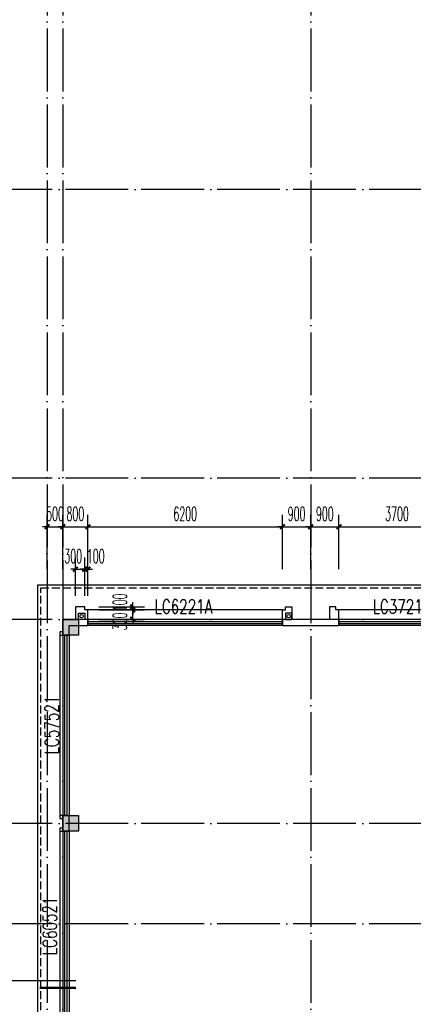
# Model space of a CAD drawing. Extents: x 1779708 to 7299578, y -1121471 to 88434.
# Tile 156 of 256: x 4448342 to 4460887, y -1022108 to -990738. Entities that reach past the tile are written whole.
import ezdxf

# ---------------------------------------------------------------- set-up
doc = ezdxf.new("R2010")
doc.units = 0
doc.header["$LTSCALE"] = 1000
doc.header["$MEASUREMENT"] = 0
doc.linetypes.add('DASH', pattern=[0.35, 0.25, -0.1])
doc.linetypes.add('DOTE', pattern=[2.42, 2, -0.2, 0.02, -0.2])
doc.layers.get('0').update_dxf_attribs({"linetype": 'CONTINUOUS'})
doc.layers.get('Defpoints').update_dxf_attribs({"linetype": 'CONTINUOUS'})
for name, color, linetype in [('11111111111111111111111111111', 50, 'DASH'), ('DIM_IDEN', 3, 'CONTINUOUS'), ('DIM_污水', 3, 'CONTINUOUS'), ('DOTE', 1, 'DOTE'), ('P_PS_DIM', 1, 'CONTINUOUS'), ('PUB_DIM', 3, 'CONTINUOUS'), ('WALL', 255, 'CONTINUOUS'), ('WINDOW', 2, 'CONTINUOUS'), ('WINDOW_TEXT', 7, 'CONTINUOUS'), ('修改', 6, 'CONTINUOUS'), ('墙柱', 2, 'CONTINUOUS'), ('看线', 3, 'CONTINUOUS')]:
    doc.layers.add(name, color=color, linetype=linetype)
doc.styles.add('_TCH_DIM_T3', font='SIMPLEX.shx', dxfattribs={"width": 0.494118, "bigfont": 'GBCBIG.shx'})
doc.styles.add('_TCH_WINDOW', font='SIMPLEX', dxfattribs={"height": 3.5, "bigfont": 'GBCBIG'})
doc.dimstyles.new('_TCH_ARCH&&150', dxfattribs={"dimtxt": 446.25, "dimasz": 150, "dimexe": 375, "dimexo": 450, "dimgap": 189.375, "dimtad": 1, "dimdec": 0, "dimzin": 0, "dimdsep": 46, "dimtxsty": '_TCH_DIM_T3', "dimblk": 'ARCHTICK', "dimcen": 0.09, "dimdle": 225, "dimclrt": 7, "dimazin": 2, "dimtfac": 1, "dimtdec": 0, "dimtix": 1, "dimtmove": 2, "dimatfit": 3, "dimfxl": 250, "dimtolj": 1, "dimtzin": 0, "dimarcsym": 0})

# ---------------------------------------------------------------- blocks, each defined once
blk = doc.blocks.new('A$C159220C3')
at = {"layer": 'DOTE'}
for p, q in [((9200, 149200), (9200, 7200)), ((9700, 149200), (9700, 7200)), ((17600, 149200), (17600, 7200)), ((86800, 73900), (7200, 73900)), ((86800, 64700), (7200, 64700)), ((86800, 60200), (7200, 60200)), ((86800, 53700), (7200, 53700)), ((86800, 50500), (7200, 50500))]:
    blk.add_line(p, q, dxfattribs=at)
blk = doc.blocks.new('a1')
at = {"layer": '11111111111111111111111111111'}
for p, q in [((59122, 49136), (59122, 48936)), ((59322, 49136), (59122, 49136)), ((59322, 48936), (59322, 49136)), ((59122, 48936), (59322, 48936))]:
    blk.add_line(p, q, dxfattribs=at)
blk = doc.blocks.new('$WINLIB2D$00000001')
at = {"color": 0}
for points in [[(-0.5, 0.5), (-0.5, -0.5)], [(-0.5, 0.5), (0.5, 0.5)], [(0.5, -0.5), (0.5, 0.5)], [(0.5, 0.1667), (-0.5, 0.1667)], [(0.5, -0.1667), (-0.5, -0.1667)], [(-0.5, -0.5), (0.5, -0.5)]]:
    blk.add_lwpolyline(points, dxfattribs=at)
blk = doc.blocks.new('_ArchTick')
at = {"color": 0, "linetype": 'ByBlock', "const_width": 0.4}
blk.add_lwpolyline([(-0.5, -0.5), (0.5, 0.5)], dxfattribs=at)
blk = doc.blocks.new('*D5101')
at = {"layer": 'Defpoints', "color": 0, "transparency": 16777216}
for p in [(4462217, -1006893), (4458517, -1008693), (4462217, -1008693)]:
    blk.add_point(p, dxfattribs=at)
at = {"layer": 'PUB_DIM', "color": 0, "lineweight": -2, "transparency": 16777216}
for p, q in [((4458517, -1008243), (4458517, -1006518)), ((4462217, -1008243), (4462217, -1006518)), ((4458292, -1006893), (4462442, -1006893))]:
    blk.add_line(p, q, dxfattribs=at)
at = {"layer": 'PUB_DIM', "color": 0, "lineweight": -2, "transparency": 16777216, "xscale": 150, "yscale": 150, "zscale": 150, "rotation": 180}
blk.add_blockref('_ArchTick', (4458517, -1006893), dxfattribs=at)
at = {"layer": 'PUB_DIM', "color": 0, "lineweight": -2, "transparency": 16777216, "xscale": 150, "yscale": 150, "zscale": 150}
blk.add_blockref('_ArchTick', (4462217, -1006893), dxfattribs=at)
at = {"layer": 'PUB_DIM', "color": 7, "transparency": 16777216, "insert": (4460367, -1006481), "char_height": 446.2, "attachment_point": 5, "style": '_TCH_DIM_T3'}
blk.add_mtext('\\A1;3700', dxfattribs=at)
blk = doc.blocks.new('*D5102')
at = {"layer": 'Defpoints', "color": 0, "transparency": 16777216}
for p in [(4458517, -1006893), (4457617, -1008693), (4458517, -1008693)]:
    blk.add_point(p, dxfattribs=at)
at = {"layer": 'PUB_DIM', "color": 0, "lineweight": -2, "transparency": 16777216}
for p, q in [((4457617, -1008243), (4457617, -1006518)), ((4458517, -1008243), (4458517, -1006518)), ((4457617, -1006893), (4457467, -1006893)), ((4457617, -1006893), (4458517, -1006893)), ((4458517, -1006893), (4458667, -1006893))]:
    blk.add_line(p, q, dxfattribs=at)
at = {"layer": 'PUB_DIM', "color": 0, "lineweight": -2, "transparency": 16777216, "xscale": 150, "yscale": 150, "zscale": 150}
blk.add_blockref('_ArchTick', (4457617, -1006893), dxfattribs=at)
at = {"layer": 'PUB_DIM', "color": 0, "lineweight": -2, "transparency": 16777216, "xscale": 150, "yscale": 150, "zscale": 150, "rotation": 180}
blk.add_blockref('_ArchTick', (4458517, -1006893), dxfattribs=at)
at = {"layer": 'PUB_DIM', "color": 7, "transparency": 16777216, "insert": (4458067, -1006481), "char_height": 446.2, "attachment_point": 5, "style": '_TCH_DIM_T3'}
blk.add_mtext('\\A1;900', dxfattribs=at)
blk = doc.blocks.new('*D5103')
at = {"layer": 'Defpoints', "color": 0, "transparency": 16777216}
for p in [(4457617, -1006893), (4456717, -1008693), (4457617, -1008693)]:
    blk.add_point(p, dxfattribs=at)
at = {"layer": 'PUB_DIM', "color": 0, "lineweight": -2, "transparency": 16777216}
for p, q in [((4456717, -1008243), (4456717, -1006518)), ((4457617, -1008243), (4457617, -1006518)), ((4456717, -1006893), (4456567, -1006893)), ((4456717, -1006893), (4457617, -1006893)), ((4457617, -1006893), (4457767, -1006893))]:
    blk.add_line(p, q, dxfattribs=at)
at = {"layer": 'PUB_DIM', "color": 0, "lineweight": -2, "transparency": 16777216, "xscale": 150, "yscale": 150, "zscale": 150}
blk.add_blockref('_ArchTick', (4456717, -1006893), dxfattribs=at)
at = {"layer": 'PUB_DIM', "color": 0, "lineweight": -2, "transparency": 16777216, "xscale": 150, "yscale": 150, "zscale": 150, "rotation": 180}
blk.add_blockref('_ArchTick', (4457617, -1006893), dxfattribs=at)
at = {"layer": 'PUB_DIM', "color": 7, "transparency": 16777216, "insert": (4457167, -1006481), "char_height": 446.2, "attachment_point": 5, "style": '_TCH_DIM_T3'}
blk.add_mtext('\\A1;900', dxfattribs=at)
blk = doc.blocks.new('*D5104')
at = {"layer": 'Defpoints', "color": 0, "transparency": 16777216}
for p in [(4456717, -1006893), (4450517, -1008693), (4456717, -1008693)]:
    blk.add_point(p, dxfattribs=at)
at = {"layer": 'PUB_DIM', "color": 0, "lineweight": -2, "transparency": 16777216}
for p, q in [((4450517, -1008243), (4450517, -1006518)), ((4456717, -1008243), (4456717, -1006518)), ((4450292, -1006893), (4456942, -1006893))]:
    blk.add_line(p, q, dxfattribs=at)
at = {"layer": 'PUB_DIM', "color": 0, "lineweight": -2, "transparency": 16777216, "xscale": 150, "yscale": 150, "zscale": 150, "rotation": 180}
blk.add_blockref('_ArchTick', (4450517, -1006893), dxfattribs=at)
at = {"layer": 'PUB_DIM', "color": 0, "lineweight": -2, "transparency": 16777216, "xscale": 150, "yscale": 150, "zscale": 150}
blk.add_blockref('_ArchTick', (4456717, -1006893), dxfattribs=at)
at = {"layer": 'PUB_DIM', "color": 7, "transparency": 16777216, "insert": (4453617, -1006481), "char_height": 446.2, "attachment_point": 5, "style": '_TCH_DIM_T3'}
blk.add_mtext('\\A1;6200', dxfattribs=at)
blk = doc.blocks.new('*D5105')
at = {"layer": 'Defpoints', "color": 0, "transparency": 16777216}
for p in [(4450517, -1006893), (4449717, -1008693), (4450517, -1008693)]:
    blk.add_point(p, dxfattribs=at)
at = {"layer": 'PUB_DIM', "color": 0, "lineweight": -2, "transparency": 16777216}
for p, q in [((4449717, -1008243), (4449717, -1006518)), ((4450517, -1008243), (4450517, -1006518)), ((4449717, -1006893), (4449567, -1006893)), ((4449717, -1006893), (4450517, -1006893)), ((4450517, -1006893), (4450667, -1006893))]:
    blk.add_line(p, q, dxfattribs=at)
at = {"layer": 'PUB_DIM', "color": 0, "lineweight": -2, "transparency": 16777216, "xscale": 150, "yscale": 150, "zscale": 150}
blk.add_blockref('_ArchTick', (4449717, -1006893), dxfattribs=at)
at = {"layer": 'PUB_DIM', "color": 0, "lineweight": -2, "transparency": 16777216, "xscale": 150, "yscale": 150, "zscale": 150, "rotation": 180}
blk.add_blockref('_ArchTick', (4450517, -1006893), dxfattribs=at)
at = {"layer": 'PUB_DIM', "color": 7, "transparency": 16777216, "insert": (4450117, -1006481), "char_height": 446.2, "attachment_point": 5, "style": '_TCH_DIM_T3'}
blk.add_mtext('\\A1;800', dxfattribs=at)
blk = doc.blocks.new('*D5106')
at = {"layer": 'Defpoints', "color": 0, "transparency": 16777216}
for p in [(4449717, -1006893), (4449217, -1008693), (4449717, -1008693)]:
    blk.add_point(p, dxfattribs=at)
at = {"layer": 'PUB_DIM', "color": 0, "lineweight": -2, "transparency": 16777216}
for p, q in [((4449217, -1008243), (4449217, -1006518)), ((4449717, -1008243), (4449717, -1006518)), ((4449217, -1006893), (4449067, -1006893)), ((4449217, -1006893), (4449717, -1006893)), ((4449717, -1006893), (4449867, -1006893))]:
    blk.add_line(p, q, dxfattribs=at)
at = {"layer": 'PUB_DIM', "color": 0, "lineweight": -2, "transparency": 16777216, "xscale": 150, "yscale": 150, "zscale": 150}
blk.add_blockref('_ArchTick', (4449217, -1006893), dxfattribs=at)
at = {"layer": 'PUB_DIM', "color": 0, "lineweight": -2, "transparency": 16777216, "xscale": 150, "yscale": 150, "zscale": 150, "rotation": 180}
blk.add_blockref('_ArchTick', (4449717, -1006893), dxfattribs=at)
at = {"layer": 'PUB_DIM', "color": 7, "transparency": 16777216, "insert": (4449467, -1006481), "char_height": 446.2, "attachment_point": 5, "style": '_TCH_DIM_T3'}
blk.add_mtext('\\A1;500', dxfattribs=at)
blk = doc.blocks.new('*D6509')
at = {"layer": 'Defpoints', "color": 0, "transparency": 16777216}
for p in [(4450517, -1008243), (4450417, -1009543), (4450517, -1009543)]:
    blk.add_point(p, dxfattribs=at)
at = {"layer": 'PUB_DIM', "color": 0, "lineweight": -2, "transparency": 16777216}
for p, q in [((4450417, -1009093), (4450417, -1007868)), ((4450517, -1009093), (4450517, -1007868)), ((4450417, -1008243), (4450267, -1008243)), ((4450417, -1008243), (4450517, -1008243)), ((4450517, -1008243), (4450667, -1008243))]:
    blk.add_line(p, q, dxfattribs=at)
at = {"layer": 'PUB_DIM', "color": 0, "lineweight": -2, "transparency": 16777216, "xscale": 150, "yscale": 150, "zscale": 150}
blk.add_blockref('_ArchTick', (4450417, -1008243), dxfattribs=at)
at = {"layer": 'PUB_DIM', "color": 0, "lineweight": -2, "transparency": 16777216, "xscale": 150, "yscale": 150, "zscale": 150, "rotation": 180}
blk.add_blockref('_ArchTick', (4450517, -1008243), dxfattribs=at)
at = {"layer": 'PUB_DIM', "color": 7, "transparency": 16777216, "insert": (4450767, -1007831), "char_height": 446.2, "attachment_point": 5, "style": '_TCH_DIM_T3'}
blk.add_mtext('\\A1;100', dxfattribs=at)
blk = doc.blocks.new('*D6510')
at = {"layer": 'Defpoints', "color": 0, "transparency": 16777216}
for p in [(4450417, -1008243), (4450117, -1009543), (4450417, -1009543)]:
    blk.add_point(p, dxfattribs=at)
at = {"layer": 'PUB_DIM', "color": 0, "lineweight": -2, "transparency": 16777216}
for p, q in [((4450117, -1009093), (4450117, -1007868)), ((4450417, -1009093), (4450417, -1007868)), ((4450117, -1008243), (4449967, -1008243)), ((4450117, -1008243), (4450417, -1008243)), ((4450417, -1008243), (4450567, -1008243))]:
    blk.add_line(p, q, dxfattribs=at)
at = {"layer": 'PUB_DIM', "color": 0, "lineweight": -2, "transparency": 16777216, "xscale": 150, "yscale": 150, "zscale": 150}
blk.add_blockref('_ArchTick', (4450117, -1008243), dxfattribs=at)
at = {"layer": 'PUB_DIM', "color": 0, "lineweight": -2, "transparency": 16777216, "xscale": 150, "yscale": 150, "zscale": 150, "rotation": 180}
blk.add_blockref('_ArchTick', (4450417, -1008243), dxfattribs=at)
at = {"layer": 'PUB_DIM', "color": 7, "transparency": 16777216, "insert": (4450047, -1007831), "char_height": 446.2, "attachment_point": 5, "style": '_TCH_DIM_T3'}
blk.add_mtext('\\A1;300', dxfattribs=at)
blk = doc.blocks.new('*D6511')
at = {"layer": 'Defpoints', "color": 0, "transparency": 16777216}
for p in [(4450417, -1009443), (4451943, -1009443), (4450417, -1009543)]:
    blk.add_point(p, dxfattribs=at)
at = {"layer": 'PUB_DIM', "color": 0, "lineweight": -2, "transparency": 16777216}
for p, q in [((4450867, -1009443), (4452318, -1009443)), ((4451943, -1009443), (4451943, -1009293)), ((4451943, -1009543), (4451943, -1009443)), ((4450867, -1009543), (4452318, -1009543)), ((4451943, -1009543), (4451943, -1009693))]:
    blk.add_line(p, q, dxfattribs=at)
at = {"layer": 'PUB_DIM', "color": 0, "lineweight": -2, "transparency": 16777216, "xscale": 150, "yscale": 150, "zscale": 150}
for p, rotation in [((4451943, -1009443), 270), ((4451943, -1009543), 90)]:
    blk.add_blockref('_ArchTick', p, dxfattribs=dict(at, rotation=rotation))
at = {"layer": 'PUB_DIM', "color": 7, "transparency": 16777216, "insert": (4451530, -1009303), "char_height": 446.2, "attachment_point": 5, "rotation": 90, "style": '_TCH_DIM_T3'}
blk.add_mtext('\\A1;100', dxfattribs=at)
blk = doc.blocks.new('*D6512')
at = {"layer": 'Defpoints', "color": 0, "transparency": 16777216}
for p in [(4450417, -1009543), (4451943, -1009543), (4450417, -1009843)]:
    blk.add_point(p, dxfattribs=at)
at = {"layer": 'PUB_DIM', "color": 0, "lineweight": -2, "transparency": 16777216}
for p, q in [((4451943, -1009543), (4451943, -1009393)), ((4450867, -1009543), (4452318, -1009543)), ((4451943, -1009843), (4451943, -1009543)), ((4450867, -1009843), (4452318, -1009843)), ((4451943, -1009843), (4451943, -1009993))]:
    blk.add_line(p, q, dxfattribs=at)
at = {"layer": 'PUB_DIM', "color": 0, "lineweight": -2, "transparency": 16777216, "xscale": 150, "yscale": 150, "zscale": 150}
for p, rotation in [((4451943, -1009543), 270), ((4451943, -1009843), 90)]:
    blk.add_blockref('_ArchTick', p, dxfattribs=dict(at, rotation=rotation))
at = {"layer": 'PUB_DIM', "color": 7, "transparency": 16777216, "insert": (4451530, -1009910), "char_height": 446.2, "attachment_point": 5, "rotation": 90, "style": '_TCH_DIM_T3'}
blk.add_mtext('\\A1;300', dxfattribs=at)

msp = doc.modelspace()

# ---------------------------------------------------------------- hatches: boundary and pattern name
at = {"layer": '墙柱'}
h = msp.add_hatch(color=256, dxfattribs=at)
h.paths.add_polyline_path([(4476347.1, -937943.3), (4476347.1, -938243.3), (4475447.1, -938243.3), (4475447.1, -937943.3)])
h.paths.add_polyline_path([(4474277.1, -935643.3), (4474877.1, -935643.3), (4474877.1, -936043.3), (4474277.1, -936043.3)])
h.paths.add_polyline_path([(4524317.1, -1005043.3), (4524917.1, -1005043.3), (4524917.1, -1005643.3), (4524317.1, -1005643.3)])
h.paths.add_polyline_path([(4516217.1, -1005043.3), (4516817.1, -1005043.3), (4516817.1, -1005643.3), (4516217.1, -1005643.3)])
h.paths.add_polyline_path([(4524317.1, -995843.3), (4524917.1, -995843.3), (4524917.1, -996443.3), (4524317.1, -996443.3)])
h.paths.add_polyline_path([(4516217.1, -995843.3), (4516817.1, -995843.3), (4516817.1, -996443.3), (4516217.1, -996443.3)])
h.paths.add_polyline_path([(4524317.1, -987243.3), (4524917.1, -987243.3), (4524917.1, -987843.3), (4524317.1, -987843.3)])
h.paths.add_polyline_path([(4516217.1, -987243.3), (4516817.1, -987243.3), (4516817.1, -987843.3), (4516217.1, -987843.3)])
h.paths.add_polyline_path([(4524317.1, -978043.3), (4524917.1, -978043.3), (4524917.1, -978643.3), (4524317.1, -978643.3)])
h.paths.add_polyline_path([(4516217.1, -978043.3), (4516817.1, -978043.3), (4516817.1, -978643.3), (4516217.1, -978643.3)])
h.paths.add_polyline_path([(4449717.1, -973843.3), (4450217.1, -973843.3), (4450217.1, -973343.3), (4449717.1, -973343.3)])
h.paths.add_polyline_path([(4449717.1, -967593.3), (4450217.1, -967593.3), (4450217.1, -967093.3), (4449717.1, -967093.3)])
h.paths.add_polyline_path([(4449717.1, -961043.3), (4450217.1, -961043.3), (4450217.1, -960543.3), (4449717.1, -960543.3)])
h.paths.add_polyline_path([(4524117.1, -932143.3), (4524817.1, -932143.3), (4524817.1, -932643.3), (4524117.1, -932643.3)])
h.paths.add_polyline_path([(4474067.1, -964543.3), (4474767.1, -964543.3), (4474767.1, -964043.3), (4474067.1, -964043.3)])
h.paths.add_polyline_path([(4516067.1, -932143.3), (4516767.1, -932143.3), (4516767.1, -932643.3), (4516067.1, -932643.3)])
h.paths.add_polyline_path([(4474067.1, -932143.3), (4474767.1, -932143.3), (4474767.1, -932643.3), (4474067.1, -932643.3)])
h.paths.add_polyline_path([(4449717.1, -955193.3), (4450217.1, -955193.3), (4450217.1, -954693.3), (4449717.1, -954693.3)])
h.paths.add_polyline_path([(4503717.1, -922843.3), (4504217.1, -922843.3), (4504217.1, -923343.3), (4503717.1, -923343.3)])
h.paths.add_polyline_path([(4465817.1, -973843.3), (4466317.1, -973843.3), (4466317.1, -973343.3), (4465817.1, -973343.3)])
h.paths.add_polyline_path([(4474117.1, -973843.3), (4474717.1, -973843.3), (4474717.1, -973343.3), (4474117.1, -973343.3)])
h.paths.add_polyline_path([(4491217.1, -964643.3), (4491817.1, -964643.3), (4491817.1, -964043.3), (4491217.1, -964043.3)])
h.paths.add_polyline_path([(4507717.1, -955843.3), (4508317.1, -955843.3), (4508317.1, -955243.3), (4507717.1, -955243.3)])
h.paths.add_polyline_path([(4462217.1, -967693.3), (4462717.1, -967693.3), (4462717.1, -966993.3), (4462217.1, -966993.3)])
h.paths.add_polyline_path([(4515917.1, -959943.3), (4516417.1, -959943.3), (4516417.1, -959443.3), (4515917.1, -959443.3)])
h.paths.add_polyline_path([(4465717.1, -935643.3), (4466317.1, -935643.3), (4466317.1, -936143.3), (4465717.1, -936143.3)])
h.paths.add_polyline_path([(4469917.1, -942243.3), (4470417.1, -942243.3), (4470417.1, -942743.3), (4469917.1, -942743.3)])
h.paths.add_polyline_path([(4469917.1, -948843.3), (4470417.1, -948843.3), (4470417.1, -949343.3), (4469917.1, -949343.3)])
h.paths.add_polyline_path([(4462217.1, -954593.3), (4462717.1, -954593.3), (4462717.1, -955293.3), (4462217.1, -955293.3)])
h.paths.add_polyline_path([(4469917.1, -961043.3), (4470417.1, -961043.3), (4470417.1, -960543.3), (4469917.1, -960543.3)])
h.paths.add_polyline_path([(4462217.1, -973843.3), (4462717.1, -973843.3), (4462717.1, -973343.3), (4462217.1, -973343.3)])
h.paths.add_polyline_path([(4504117.1, -947343.3), (4503617.1, -947343.3), (4503617.1, -947843.3), (4504117.1, -947843.3)])
h.paths.add_polyline_path([(4524117.1, -964543.3), (4524817.1, -964543.3), (4524817.1, -964043.3), (4524117.1, -964043.3)])
h.paths.add_polyline_path([(4457617.1, -935643.3), (4458117.1, -935643.3), (4458117.1, -936143.3), (4457617.1, -936143.3)])
h.paths.add_polyline_path([(4516067.1, -947243.3), (4516767.1, -947243.3), (4516767.1, -947843.3), (4516067.1, -947843.3)])
h.paths.add_polyline_path([(4524117.1, -947843.3), (4524817.1, -947843.3), (4524817.1, -947243.3), (4524117.1, -947243.3)])
h.paths.add_polyline_path([(4507717.1, -947843.3), (4508317.1, -947843.3), (4508317.1, -947243.3), (4507717.1, -947243.3)])
h.paths.add_polyline_path([(4515917.1, -955743.3), (4516417.1, -955743.3), (4516417.1, -955243.3), (4515917.1, -955243.3)])
h.paths.add_polyline_path([(4503617.1, -955743.3), (4504117.1, -955743.3), (4504117.1, -955243.3), (4503617.1, -955243.3)])
h.paths.add_polyline_path([(4499367.1, -935643.3), (4499867.1, -935643.3), (4499867.1, -936143.3), (4499367.1, -936143.3)])
h.paths.add_polyline_path([(4495417.1, -973843.3), (4495917.1, -973843.3), (4495917.1, -973343.3), (4495417.1, -973343.3)])
h.paths.add_polyline_path([(4491717.1, -961043.3), (4491217.1, -961043.3), (4491217.1, -960543.3), (4491717.1, -960543.3)])
h.paths.add_polyline_path([(4491717.1, -973843.3), (4491217.1, -973843.3), (4491217.1, -973343.3), (4491717.1, -973343.3)])
h.paths.add_polyline_path([(4474117.1, -961043.3), (4474617.1, -961043.3), (4474617.1, -960543.3), (4474117.1, -960543.3)])
h.paths.add_polyline_path([(4469917.1, -954693.3), (4470417.1, -954693.3), (4470417.1, -955193.3), (4469917.1, -955193.3)])
h.paths.add_polyline_path([(4462217.1, -960343.3), (4462717.1, -960343.3), (4462717.1, -961043.3), (4462217.1, -961043.3)])
h.paths.add_polyline_path([(4465717.1, -948843.3), (4466317.1, -948843.3), (4466317.1, -949343.3), (4465717.1, -949343.3)])
h.paths.add_polyline_path([(4457317.1, -948843.3), (4457917.1, -948843.3), (4457917.1, -949343.3), (4457317.1, -949343.3)])
h.paths.add_polyline_path([(4449717.1, -948843.3), (4450217.1, -948843.3), (4450217.1, -949343.3), (4449717.1, -949343.3)])
h.paths.add_polyline_path([(4465717.1, -942143.3), (4466317.1, -942143.3), (4466317.1, -942743.3), (4465717.1, -942743.3)])
h.paths.add_polyline_path([(4457617.1, -942143.3), (4458117.1, -942143.3), (4458117.1, -942743.3), (4457617.1, -942743.3)])
h.paths.add_polyline_path([(4524117.1, -961343.3), (4524817.1, -961343.3), (4524817.1, -960843.3), (4524117.1, -960843.3)])
h.paths.add_polyline_path([(4524317.1, -973843.3), (4524817.1, -973843.3), (4524817.1, -973343.3), (4524317.1, -973343.3)])
h.paths.add_polyline_path([(4516067.1, -964743.3), (4516767.1, -964743.3), (4516767.1, -964043.3), (4516067.1, -964043.3)])
h.paths.add_polyline_path([(4516017.1, -973843.3), (4516817.1, -973843.3), (4516817.1, -973343.3), (4516017.1, -973343.3)])
h.paths.add_polyline_path([(4507667.1, -964743.3), (4508367.1, -964743.3), (4508367.1, -964043.3), (4507667.1, -964043.3)])
h.paths.add_polyline_path([(4507717.1, -973843.3), (4508317.1, -973843.3), (4508317.1, -973343.3), (4507717.1, -973343.3)])
h.paths.add_polyline_path([(4499367.1, -961043.3), (4499867.1, -961043.3), (4499867.1, -960543.3), (4499367.1, -960543.3)])
h.paths.add_polyline_path([(4499267.1, -964543.3), (4499967.1, -964543.3), (4499967.1, -964043.3), (4499267.1, -964043.3)])
h.paths.add_polyline_path([(4499367.1, -973843.3), (4499867.1, -973843.3), (4499867.1, -973343.3), (4499367.1, -973343.3)])
h.paths.add_polyline_path([(4482317.1, -961043.3), (4482817.1, -961043.3), (4482817.1, -960543.3), (4482317.1, -960543.3)])
h.paths.add_polyline_path([(4482217.1, -964643.3), (4482817.1, -964643.3), (4482817.1, -964043.3), (4482217.1, -964043.3)])
h.paths.add_polyline_path([(4465717.1, -964643.3), (4466317.1, -964643.3), (4466317.1, -964043.3), (4465717.1, -964043.3)])
h.paths.add_polyline_path([(4482317.1, -973843.3), (4482817.1, -973843.3), (4482817.1, -973343.3), (4482317.1, -973343.3)])
h.paths.add_polyline_path([(4516067.1, -935643.3), (4516767.1, -935643.3), (4516767.1, -936243.3), (4516067.1, -936243.3)])
h.paths.add_polyline_path([(4524117.1, -922843.3), (4524817.1, -922843.3), (4524817.1, -923343.3), (4524117.1, -923343.3)])
h.paths.add_polyline_path([(4516117.1, -922843.3), (4516717.1, -922843.3), (4516717.1, -923343.3), (4516117.1, -923343.3)])
h.paths.add_polyline_path([(4507717.1, -935643.3), (4508317.1, -935643.3), (4508317.1, -936243.3), (4507717.1, -936243.3)])
h.paths.add_polyline_path([(4507667.1, -932143.3), (4508367.1, -932143.3), (4508367.1, -932643.3), (4507667.1, -932643.3)])
h.paths.add_polyline_path([(4507767.1, -922843.3), (4508267.1, -922843.3), (4508267.1, -923343.3), (4507767.1, -923343.3)])
h.paths.add_polyline_path([(4499317.1, -932043.3), (4499917.1, -932043.3), (4499917.1, -932643.3), (4499317.1, -932643.3)])
h.paths.add_polyline_path([(4499317.1, -922843.3), (4499917.1, -922843.3), (4499917.1, -923343.3), (4499317.1, -923343.3)])
h.paths.add_polyline_path([(4491217.1, -935643.3), (4491717.1, -935643.3), (4491717.1, -936143.3), (4491217.1, -936143.3)])
h.paths.add_polyline_path([(4491217.1, -932043.3), (4491817.1, -932043.3), (4491817.1, -932643.3), (4491217.1, -932643.3)])
h.paths.add_polyline_path([(4482317.1, -935643.3), (4482817.1, -935643.3), (4482817.1, -936143.3), (4482317.1, -936143.3)])
h.paths.add_polyline_path([(4482217.1, -932043.3), (4482817.1, -932043.3), (4482817.1, -932643.3), (4482217.1, -932643.3)])
h.paths.add_polyline_path([(4449217.1, -935343.3), (4449917.1, -935343.3), (4449917.1, -935843.3), (4449217.1, -935843.3)])
h.paths.add_polyline_path([(4449217.1, -932143.3), (4449917.1, -932143.3), (4449917.1, -932643.3), (4449217.1, -932643.3)])
h.paths.add_polyline_path([(4457267.1, -932143.3), (4457967.1, -932143.3), (4457967.1, -932643.3), (4457267.1, -932643.3)])
h.paths.add_polyline_path([(4465717.1, -932043.3), (4466317.1, -932043.3), (4466317.1, -932643.3), (4465717.1, -932643.3)])
h.paths.add_polyline_path([(4491217.1, -922843.3), (4491717.1, -922843.3), (4491717.1, -923343.3), (4491217.1, -923343.3)])
h.paths.add_polyline_path([(4482317.1, -922843.3), (4482817.1, -922843.3), (4482817.1, -923343.3), (4482317.1, -923343.3)])
h.paths.add_polyline_path([(4474117.1, -922843.3), (4474717.1, -922843.3), (4474717.1, -923343.3), (4474117.1, -923343.3)])
h.paths.add_polyline_path([(4465717.1, -922843.3), (4466317.1, -922843.3), (4466317.1, -923343.3), (4465717.1, -923343.3)])
h.paths.add_polyline_path([(4457267.1, -922843.3), (4457967.1, -922843.3), (4457967.1, -923343.3), (4457267.1, -923343.3)])
h.paths.add_polyline_path([(4449217.1, -922843.3), (4449717.1, -922843.3), (4449717.1, -923343.3), (4449217.1, -923343.3)])
h.paths.add_polyline_path([(4524117.1, -935643.3), (4524817.1, -935643.3), (4524817.1, -936243.3), (4524117.1, -936243.3)])
h.paths.add_polyline_path([(4449717.1, -1009843.3), (4450217.1, -1009843.3), (4450217.1, -1010343.3), (4449717.1, -1010343.3)])
h.paths.add_polyline_path([(4449717.1, -1016093.3), (4450217.1, -1016093.3), (4450217.1, -1016593.3), (4449717.1, -1016593.3)])
h.paths.add_polyline_path([(4449717.1, -1022643.3), (4450217.1, -1022643.3), (4450217.1, -1023143.3), (4449717.1, -1023143.3)])
h.paths.add_polyline_path([(4524117.1, -1051543.3), (4524817.1, -1051543.3), (4524817.1, -1051043.3), (4524117.1, -1051043.3)])
h.paths.add_polyline_path([(4474067.1, -1019143.3), (4474767.1, -1019143.3), (4474767.1, -1019643.3), (4474067.1, -1019643.3)])
h.paths.add_polyline_path([(4516067.1, -1051543.3), (4516767.1, -1051543.3), (4516767.1, -1051043.3), (4516067.1, -1051043.3)])
h.paths.add_polyline_path([(4474067.1, -1051543.3), (4474767.1, -1051543.3), (4474767.1, -1051043.3), (4474067.1, -1051043.3)])
h.paths.add_polyline_path([(4449717.1, -1028493.3), (4450217.1, -1028493.3), (4450217.1, -1028993.3), (4449717.1, -1028993.3)])
h.paths.add_polyline_path([(4476347.1, -1045743.3), (4476347.1, -1045443.3), (4475447.1, -1045443.3), (4475447.1, -1045743.3)])
h.paths.add_polyline_path([(4503717.1, -1060843.3), (4504217.1, -1060843.3), (4504217.1, -1060343.3), (4503717.1, -1060343.3)])
h.paths.add_polyline_path([(4465817.1, -1009843.3), (4466317.1, -1009843.3), (4466317.1, -1010343.3), (4465817.1, -1010343.3)])
h.paths.add_polyline_path([(4474117.1, -1009843.3), (4474717.1, -1009843.3), (4474717.1, -1010343.3), (4474117.1, -1010343.3)])
h.paths.add_polyline_path([(4491217.1, -1019043.3), (4491817.1, -1019043.3), (4491817.1, -1019643.3), (4491217.1, -1019643.3)])
h.paths.add_polyline_path([(4507717.1, -1027843.3), (4508317.1, -1027843.3), (4508317.1, -1028443.3), (4507717.1, -1028443.3)])
h.paths.add_polyline_path([(4462217.1, -1015993.3), (4462717.1, -1015993.3), (4462717.1, -1016693.3), (4462217.1, -1016693.3)])
h.paths.add_polyline_path([(4515917.1, -1023743.3), (4516417.1, -1023743.3), (4516417.1, -1024243.3), (4515917.1, -1024243.3)])
h.paths.add_polyline_path([(4465717.1, -1048043.3), (4466317.1, -1048043.3), (4466317.1, -1047543.3), (4465717.1, -1047543.3)])
h.paths.add_polyline_path([(4469917.1, -1041443.3), (4470417.1, -1041443.3), (4470417.1, -1040943.3), (4469917.1, -1040943.3)])
h.paths.add_polyline_path([(4469917.1, -1034843.3), (4470417.1, -1034843.3), (4470417.1, -1034343.3), (4469917.1, -1034343.3)])
h.paths.add_polyline_path([(4462217.1, -1029093.3), (4462717.1, -1029093.3), (4462717.1, -1028393.3), (4462217.1, -1028393.3)])
h.paths.add_polyline_path([(4469917.1, -1022643.3), (4470417.1, -1022643.3), (4470417.1, -1023143.3), (4469917.1, -1023143.3)])
h.paths.add_polyline_path([(4462217.1, -1009843.3), (4462717.1, -1009843.3), (4462717.1, -1010343.3), (4462217.1, -1010343.3)])
h.paths.add_polyline_path([(4504117.1, -1036343.3), (4503617.1, -1036343.3), (4503617.1, -1035843.3), (4504117.1, -1035843.3)])
h.paths.add_polyline_path([(4524117.1, -1019143.3), (4524817.1, -1019143.3), (4524817.1, -1019643.3), (4524117.1, -1019643.3)])
h.paths.add_polyline_path([(4457617.1, -1048043.3), (4458117.1, -1048043.3), (4458117.1, -1047543.3), (4457617.1, -1047543.3)])
h.paths.add_polyline_path([(4516067.1, -1036443.3), (4516767.1, -1036443.3), (4516767.1, -1035843.3), (4516067.1, -1035843.3)])
h.paths.add_polyline_path([(4524117.1, -1035843.3), (4524817.1, -1035843.3), (4524817.1, -1036443.3), (4524117.1, -1036443.3)])
h.paths.add_polyline_path([(4507717.1, -1035843.3), (4508317.1, -1035843.3), (4508317.1, -1036443.3), (4507717.1, -1036443.3)])
h.paths.add_polyline_path([(4515917.1, -1027943.3), (4516417.1, -1027943.3), (4516417.1, -1028443.3), (4515917.1, -1028443.3)])
h.paths.add_polyline_path([(4503617.1, -1027943.3), (4504117.1, -1027943.3), (4504117.1, -1028443.3), (4503617.1, -1028443.3)])
h.paths.add_polyline_path([(4499367.1, -1048043.3), (4499867.1, -1048043.3), (4499867.1, -1047543.3), (4499367.1, -1047543.3)])
h.paths.add_polyline_path([(4495417.1, -1009843.3), (4495917.1, -1009843.3), (4495917.1, -1010343.3), (4495417.1, -1010343.3)])
h.paths.add_polyline_path([(4491717.1, -1022643.3), (4491217.1, -1022643.3), (4491217.1, -1023143.3), (4491717.1, -1023143.3)])
h.paths.add_polyline_path([(4491717.1, -1009843.3), (4491217.1, -1009843.3), (4491217.1, -1010343.3), (4491717.1, -1010343.3)])
h.paths.add_polyline_path([(4474117.1, -1022643.3), (4474617.1, -1022643.3), (4474617.1, -1023143.3), (4474117.1, -1023143.3)])
h.paths.add_polyline_path([(4469917.1, -1028993.3), (4470417.1, -1028993.3), (4470417.1, -1028493.3), (4469917.1, -1028493.3)])
h.paths.add_polyline_path([(4462217.1, -1023343.3), (4462717.1, -1023343.3), (4462717.1, -1022643.3), (4462217.1, -1022643.3)])
h.paths.add_polyline_path([(4465717.1, -1034843.3), (4466317.1, -1034843.3), (4466317.1, -1034343.3), (4465717.1, -1034343.3)])
h.paths.add_polyline_path([(4457317.1, -1034843.3), (4457917.1, -1034843.3), (4457917.1, -1034343.3), (4457317.1, -1034343.3)])
h.paths.add_polyline_path([(4449717.1, -1034843.3), (4450217.1, -1034843.3), (4450217.1, -1034343.3), (4449717.1, -1034343.3)])
h.paths.add_polyline_path([(4465717.1, -1041543.3), (4466317.1, -1041543.3), (4466317.1, -1040943.3), (4465717.1, -1040943.3)])
h.paths.add_polyline_path([(4457617.1, -1041543.3), (4458117.1, -1041543.3), (4458117.1, -1040943.3), (4457617.1, -1040943.3)])
h.paths.add_polyline_path([(4524117.1, -1022343.3), (4524817.1, -1022343.3), (4524817.1, -1022843.3), (4524117.1, -1022843.3)])
h.paths.add_polyline_path([(4524317.1, -1009843.3), (4524817.1, -1009843.3), (4524817.1, -1010343.3), (4524317.1, -1010343.3)])
h.paths.add_polyline_path([(4516067.1, -1018943.3), (4516767.1, -1018943.3), (4516767.1, -1019643.3), (4516067.1, -1019643.3)])
h.paths.add_polyline_path([(4516017.1, -1009843.3), (4516817.1, -1009843.3), (4516817.1, -1010343.3), (4516017.1, -1010343.3)])
h.paths.add_polyline_path([(4507667.1, -1018943.3), (4508367.1, -1018943.3), (4508367.1, -1019643.3), (4507667.1, -1019643.3)])
h.paths.add_polyline_path([(4507717.1, -1009843.3), (4508317.1, -1009843.3), (4508317.1, -1010343.3), (4507717.1, -1010343.3)])
h.paths.add_polyline_path([(4499367.1, -1022643.3), (4499867.1, -1022643.3), (4499867.1, -1023143.3), (4499367.1, -1023143.3)])
h.paths.add_polyline_path([(4499267.1, -1019143.3), (4499967.1, -1019143.3), (4499967.1, -1019643.3), (4499267.1, -1019643.3)])
h.paths.add_polyline_path([(4499367.1, -1009843.3), (4499867.1, -1009843.3), (4499867.1, -1010343.3), (4499367.1, -1010343.3)])
h.paths.add_polyline_path([(4482317.1, -1022643.3), (4482817.1, -1022643.3), (4482817.1, -1023143.3), (4482317.1, -1023143.3)])
h.paths.add_polyline_path([(4482217.1, -1019043.3), (4482817.1, -1019043.3), (4482817.1, -1019643.3), (4482217.1, -1019643.3)])
h.paths.add_polyline_path([(4465717.1, -1019043.3), (4466317.1, -1019043.3), (4466317.1, -1019643.3), (4465717.1, -1019643.3)])
h.paths.add_polyline_path([(4482317.1, -1009843.3), (4482817.1, -1009843.3), (4482817.1, -1010343.3), (4482317.1, -1010343.3)])
h.paths.add_polyline_path([(4516067.1, -1048043.3), (4516767.1, -1048043.3), (4516767.1, -1047443.3), (4516067.1, -1047443.3)])
h.paths.add_polyline_path([(4524117.1, -1060843.3), (4524817.1, -1060843.3), (4524817.1, -1060343.3), (4524117.1, -1060343.3)])
h.paths.add_polyline_path([(4516117.1, -1060843.3), (4516717.1, -1060843.3), (4516717.1, -1060343.3), (4516117.1, -1060343.3)])
h.paths.add_polyline_path([(4507717.1, -1048043.3), (4508317.1, -1048043.3), (4508317.1, -1047443.3), (4507717.1, -1047443.3)])
h.paths.add_polyline_path([(4507667.1, -1051543.3), (4508367.1, -1051543.3), (4508367.1, -1051043.3), (4507667.1, -1051043.3)])
h.paths.add_polyline_path([(4507767.1, -1060843.3), (4508267.1, -1060843.3), (4508267.1, -1060343.3), (4507767.1, -1060343.3)])
h.paths.add_polyline_path([(4499317.1, -1051643.3), (4499917.1, -1051643.3), (4499917.1, -1051043.3), (4499317.1, -1051043.3)])
h.paths.add_polyline_path([(4499317.1, -1060843.3), (4499917.1, -1060843.3), (4499917.1, -1060343.3), (4499317.1, -1060343.3)])
h.paths.add_polyline_path([(4491217.1, -1048043.3), (4491717.1, -1048043.3), (4491717.1, -1047543.3), (4491217.1, -1047543.3)])
h.paths.add_polyline_path([(4491217.1, -1051643.3), (4491817.1, -1051643.3), (4491817.1, -1051043.3), (4491217.1, -1051043.3)])
h.paths.add_polyline_path([(4482317.1, -1048043.3), (4482817.1, -1048043.3), (4482817.1, -1047543.3), (4482317.1, -1047543.3)])
h.paths.add_polyline_path([(4474277.1, -1048043.3), (4474877.1, -1048043.3), (4474877.1, -1047643.3), (4474277.1, -1047643.3)])
h.paths.add_polyline_path([(4482217.1, -1051643.3), (4482817.1, -1051643.3), (4482817.1, -1051043.3), (4482217.1, -1051043.3)])
h.paths.add_polyline_path([(4449217.1, -1048343.3), (4449917.1, -1048343.3), (4449917.1, -1047843.3), (4449217.1, -1047843.3)])
h.paths.add_polyline_path([(4449217.1, -1051543.3), (4449917.1, -1051543.3), (4449917.1, -1051043.3), (4449217.1, -1051043.3)])
h.paths.add_polyline_path([(4457267.1, -1051543.3), (4457967.1, -1051543.3), (4457967.1, -1051043.3), (4457267.1, -1051043.3)])
h.paths.add_polyline_path([(4465717.1, -1051643.3), (4466317.1, -1051643.3), (4466317.1, -1051043.3), (4465717.1, -1051043.3)])
h.paths.add_polyline_path([(4491217.1, -1060843.3), (4491717.1, -1060843.3), (4491717.1, -1060343.3), (4491217.1, -1060343.3)])
h.paths.add_polyline_path([(4482317.1, -1060843.3), (4482817.1, -1060843.3), (4482817.1, -1060343.3), (4482317.1, -1060343.3)])
h.paths.add_polyline_path([(4474117.1, -1060843.3), (4474717.1, -1060843.3), (4474717.1, -1060343.3), (4474117.1, -1060343.3)])
h.paths.add_polyline_path([(4465717.1, -1060843.3), (4466317.1, -1060843.3), (4466317.1, -1060343.3), (4465717.1, -1060343.3)])
h.paths.add_polyline_path([(4457267.1, -1060843.3), (4457967.1, -1060843.3), (4457967.1, -1060343.3), (4457267.1, -1060343.3)])
h.paths.add_polyline_path([(4449217.1, -1060843.3), (4449717.1, -1060843.3), (4449717.1, -1060343.3), (4449217.1, -1060343.3)])
h.paths.add_polyline_path([(4524117.1, -1048043.3), (4524817.1, -1048043.3), (4524817.1, -1047443.3), (4524117.1, -1047443.3)])

# ---------------------------------------------------------------- linework, layer by layer
at = {"layer": 'DIM_IDEN'}
msp.add_line((4450132.7, -1021357.3), (4440766.7, -1021357.3), dxfattribs=at)
at = {"layer": 'DIM_IDEN', "const_width": 75}
msp.add_lwpolyline([(4450132.7, -1021582.3), (4448980, -1021582.3)], dxfattribs=at)
at = {"layer": 'DIM_污水', "color": 3}
msp.add_circle((4450317.1, -1009743.3), 55, dxfattribs=at)
at = {"layer": 'DIM_污水', "color": 7}
msp.add_circle((4456917.1, -1009743.3), 55, dxfattribs=at)
at = {"layer": 'WALL'}
for p, q in [((4450517.1, -1009843.3), (4449717.1, -1009843.3)), ((4449717.1, -1009843.3), (4449717.1, -1010343.3)), ((4449917.1, -1010043.3), (4450517.1, -1010043.3)), ((4449917.1, -1010343.3), (4449917.1, -1010043.3)), ((4450517.1, -1010043.3), (4450517.1, -1009843.3)), ((4458517.1, -1009843.3), (4456717.1, -1009843.3)), ((4456717.1, -1009843.3), (4456717.1, -1010043.3)), ((4456717.1, -1010043.3), (4458517.1, -1010043.3)), ((4458517.1, -1010043.3), (4458517.1, -1009843.3)), ((4449717.1, -1010343.3), (4449917.1, -1010343.3)), ((4449917.1, -1016093.3), (4449717.1, -1016093.3)), ((4449717.1, -1016093.3), (4449717.1, -1016593.3)), ((4449917.1, -1016593.3), (4449917.1, -1016093.3)), ((4449717.1, -1016593.3), (4449917.1, -1016593.3))]:
    msp.add_line(p, q, dxfattribs=at)
for points in [[(4450517.1, -1009843.3), (4450517.1, -1009543.3), (4450417.1, -1009543.3), (4450417.1, -1009443.3), (4450117.1, -1009443.3), (4450117.1, -1009843.3)], [(4456717.1, -1009843.3), (4456717.1, -1009543.3), (4456817.1, -1009543.3), (4456817.1, -1009443.3), (4457017.1, -1009443.3), (4457017.1, -1009843.3)], [(4458517.1, -1009843.3), (4458517.1, -1009543.3), (4458417.1, -1009543.3), (4458417.1, -1009443.3), (4458217.1, -1009443.3), (4458217.1, -1009843.3)], [(4449717.1, -1010243.3), (4449617.1, -1010243.3), (4449617.1, -1010343.3), (4449717.1, -1010343.3)], [(4449717.1, -1016093.3), (4449617.1, -1016093.3), (4449617.1, -1016193.3), (4449717.1, -1016193.3)], [(4449717.1, -1016493.3), (4449617.1, -1016493.3), (4449617.1, -1016593.3), (4449717.1, -1016593.3)]]:
    msp.add_lwpolyline(points, dxfattribs=at)
at = {"layer": '墙柱'}
for points in [[(4449717.1, -1009843.3), (4450217.1, -1009843.3), (4450217.1, -1010343.3), (4449717.1, -1010343.3)], [(4449717.1, -1016093.3), (4450217.1, -1016093.3), (4450217.1, -1016593.3), (4449717.1, -1016593.3)]]:
    msp.add_lwpolyline(points, close=True, dxfattribs=at)
at = {"layer": '看线', "color": 190}
for p, q in [((4456717.1, -1009543.3), (4450517.1, -1009543.3)), ((4465117.1, -1009543.3), (4458517.1, -1009543.3)), ((4449617.1, -1010343.3), (4449617.1, -1016093.3)), ((4449617.1, -1016593.3), (4449617.1, -1022643.3))]:
    msp.add_line(p, q, dxfattribs=at)
msp.add_lwpolyline([(4508917.1, -1060643.3), (4509017.1, -1060643.3), (4509017.1, -1061943.3), (4448917.1, -1061943.3), (4448917.1, -1008743.3), (4515517.1, -1008743.3), (4515517.1, -1008843.3)], dxfattribs=at)
at = {"layer": '看线', "color": 190, "linetype": 'DASH'}
msp.add_lwpolyline([(4508917.1, -1061143.3), (4508917.1, -1061843.3), (4449017.1, -1061843.3), (4449017.1, -1008843.3), (4515517.1, -1008843.3)], dxfattribs=at)

# ---------------------------------------------------------------- block references
at = {"layer": 'P_PS_DIM', "color": 3, "xscale": -1}
msp.add_blockref('a1', (4509539.1, -1058778.9), dxfattribs=at)
at = {"layer": 'P_PS_DIM', "color": 7}
msp.add_blockref('a1', (4397695.1, -1058778.9), dxfattribs=at)
at = {"layer": 'WINDOW'}
ref = msp.add_blockref('$WINLIB2D$00000001', (4453617.1, -1009943.3), dxfattribs=dict(at, xscale=6200, yscale=200, zscale=6200, rotation=180))
ref.add_attrib('A', 'LC6221A', (4452642.1, -1009653.9), dxfattribs={"layer": 'WINDOW_TEXT', "height": 446.25, "style": '_TCH_WINDOW', "width": 0.705882})
ref = msp.add_blockref('$WINLIB2D$00000001', (4460367.1, -1009943.3), dxfattribs=dict(at, xscale=3700, yscale=200, zscale=3700, rotation=180))
ref.add_attrib('A', 'LC3721', (4459594.6, -1009653.9), dxfattribs={"layer": 'WINDOW_TEXT', "height": 446.25, "style": '_TCH_WINDOW', "width": 0.705882})
ref = msp.add_blockref('$WINLIB2D$00000001', (4449817.1, -1013218.3), dxfattribs=dict(at, xscale=-5750, yscale=-200, zscale=-5750, rotation=90))
ref.add_attrib('A', 'LC57521', (4449594.4, -1014140.8), dxfattribs={"layer": 'WINDOW_TEXT', "height": 446.25, "rotation": 90, "style": '_TCH_WINDOW', "width": 0.705882})
ref = msp.add_blockref('$WINLIB2D$00000001', (4449817.1, -1019618.3), dxfattribs=dict(at, xscale=-6050, yscale=-200, zscale=-6050, rotation=90))
ref.add_attrib('A', 'LC60521', (4449527.7, -1020540.8), dxfattribs={"layer": 'WINDOW_TEXT', "height": 446.25, "rotation": 90, "style": '_TCH_WINDOW', "width": 0.705882})
at = {"layer": '修改'}
msp.add_blockref('A$C159220C3', (4440017.1, -1070043.3), dxfattribs=at)

# ---------------------------------------------------------------- dimensions: what is measured, and where the dimension line sits
at = {"layer": 'PUB_DIM'}
for p1, p2, picture, middle in [((4449217.1, -1008693.3), (4449717.1, -1008693.3), '*D5106', (4449467.1, -1006480.8)), ((4449717.1, -1008693.3), (4450517.1, -1008693.3), '*D5105', (4450117.1, -1006480.8)), ((4450517.1, -1008693.3), (4456717.1, -1008693.3), '*D5104', (4453617.1, -1006480.8)), ((4456717.1, -1008693.3), (4457617.1, -1008693.3), '*D5103', (4457167.1, -1006480.8)), ((4457617.1, -1008693.3), (4458517.1, -1008693.3), '*D5102', (4458067.1, -1006480.8)), ((4458517.1, -1008693.3), (4462217.1, -1008693.3), '*D5101', (4460367.1, -1006480.8))]:
    dim = msp.add_aligned_dim(p1=p1, p2=p2, distance=1800, dimstyle='_TCH_ARCH&&150', dxfattribs=at)
    dim.commit()
    dim.dimension.update_dxf_attribs({"geometry": picture, "text_midpoint": middle})
for base, p1, p2, angle, picture, middle in [((4450417.1, -1008243.3), (4450117.1, -1009543.3), (4450417.1, -1009543.3), 0, '*D6510', (4450046.5, -1007830.8)), ((4450517.1, -1008243.3), (4450417.1, -1009543.3), (4450517.1, -1009543.3), 0, '*D6509', (4450766.6, -1007830.8)), ((4451943, -1009443.3), (4450417.1, -1009543.3), (4450417.1, -1009443.3), 90, '*D6511', (4451530.2, -1009303.5)), ((4451943, -1009543.3), (4450417.1, -1009843.3), (4450417.1, -1009543.3), 90, '*D6512', (4451530.5, -1009910))]:
    dim = msp.add_linear_dim(base=base, p1=p1, p2=p2, angle=angle, dimstyle='_TCH_ARCH&&150', dxfattribs=at)
    dim.commit()
    dim.dimension.update_dxf_attribs({"geometry": picture, "text_midpoint": middle, "dimtype": 161})

doc.saveas('drawing.dxf')
